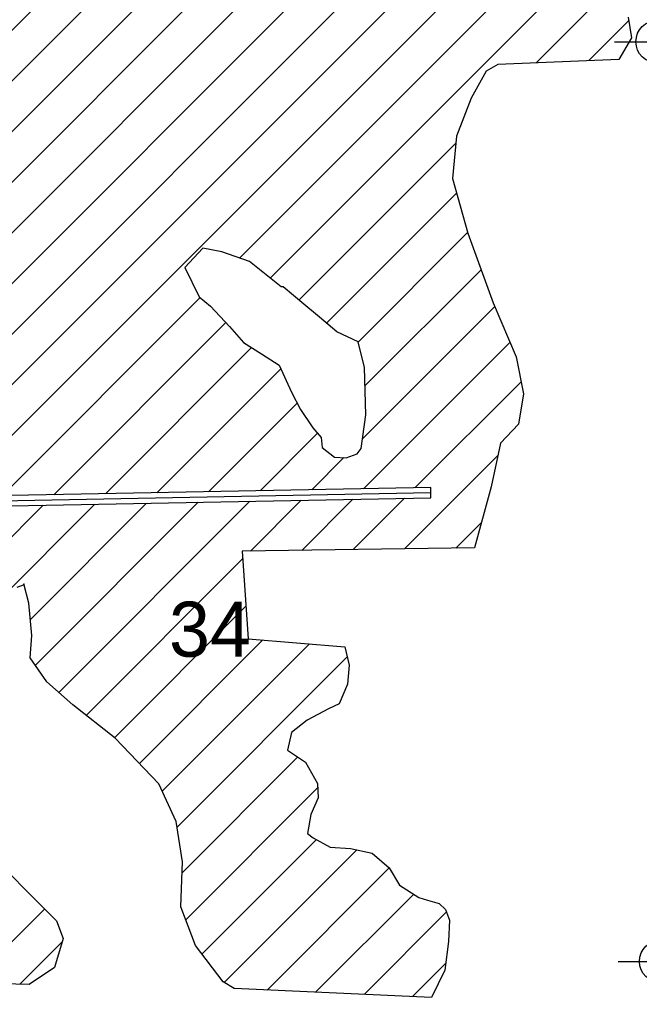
# Model space of a CAD drawing. Extents: x 192051 to 352051, y 710978 to 817615.
# Tile 19 of 85: x 270332 to 273940, y 726687 to 732417. Entities that reach past the tile are written whole.
import ezdxf
from ezdxf.enums import TextEntityAlignment as Align

# ---------------------------------------------------------------- set-up
doc = ezdxf.new("R2010")
doc.units = 0
doc.header["$LTSCALE"] = 800
doc.header["$PDMODE"] = 34
doc.header["$PDSIZE"] = 250
doc.linetypes.add('STREAM', pattern=[0])
doc.layers.get('0').update_dxf_attribs({"linetype": 'CONTINUOUS'})
for name, color, linetype in [('SEC', 2, 'CONTINUOUS'), ('TEXT', 7, 'CONTINUOUS'), ('TRUNKS', 5, 'STREAM'), ('WETDBA', 11, 'CONTINUOUS'), ('WETFILL', 12, 'CONTINUOUS')]:
    doc.layers.add(name, color=color, linetype=linetype)

# ---------------------------------------------------------------- blocks, each defined once
blk = doc.blocks.new('*X')
at = {"color": 0}
for p, q in [((267525.8, 729594.7), (282030.5, 744099.4)), ((267826.3, 729600.4), (273859.9, 735634)), ((268126.7, 729606.2), (273861.7, 735341.2)), ((268427.2, 729612), (273863.6, 735048.4)), ((268727.6, 729617.7), (273865.5, 734755.6)), ((269028.1, 729623.5), (273867.4, 734462.8)), ((269328.5, 729629.2), (273869.3, 734170)), ((269629, 729635), (273882.2, 733888.2)), ((269929.4, 729640.8), (273905.7, 733617)), ((271612.7, 731029.3), (273906.3, 733323)), ((271791.1, 730913.1), (273809, 732931)), ((273338.9, 732166.2), (273895.6, 732722.8)), ((273646.2, 732178.7), (273878.9, 732411.5)), ((271958.2, 730785.5), (272870.7, 731697.9)), ((272118.8, 730651.4), (272875.3, 731407.9)), ((272303.1, 730541), (272940.1, 731178)), ((272342.3, 730285.5), (273018.9, 730962.1)), ((270229.9, 729646.5), (271382.9, 730799.5)), ((272328.3, 729976.9), (273098.8, 730747.4)), ((270530.3, 729652.3), (271532.8, 730654.7)), ((272333, 729686.9), (273186.9, 730540.7)), ((270830.8, 729658.1), (271681.9, 730509.2)), ((271131.2, 729663.8), (271853.2, 730385.8)), ((272633.5, 729692.6), (273251.1, 730310.2)), ((271431.7, 729669.6), (271947.5, 730185.4)), ((271732.1, 729675.4), (272066.7, 730009.9)), ((272032.6, 729681.1), (272219.5, 729868.1)), ((272573, 729337.5), (273115.8, 729880.3)), ((270394.4, 728927), (271070.1, 729602.6)), ((270423, 728660.9), (271370.5, 729608.4)), ((270558.9, 728502.1), (271671, 729614.2)), ((271675.5, 729324), (271971.4, 729619.9)), ((271974.7, 729328.5), (272271.9, 729625.7)), ((272273.8, 729333), (272572.3, 729631.5)), ((268662.9, 727490.2), (270769.6, 729596.9)), ((268663.4, 727785.4), (270469.2, 729591.1)), ((272872.2, 729341.9), (273019.7, 729489.5)), ((270719.2, 728367.8), (271629.8, 729278.3)), ((270884, 728237.8), (271649.2, 729003)), ((271028.7, 728087.9), (271747.9, 728807)), ((271161.9, 727926.3), (272020, 728784.4)), ((271248.4, 727718.2), (272239.2, 728709)), ((271277, 727452.1), (271951, 728126.1)), ((271298.4, 727178.8), (272066.6, 727947)), ((271393.1, 726978.9), (272060.2, 727645.9)), ((271522.2, 726813.3), (272294.2, 727585.3)), ((271773, 726769.3), (272484.1, 727480.4)), ((272055.1, 726756.7), (272626, 727327.6)), ((270045.9, 726810.3), (270477.5, 727242)), ((272337.2, 726744.2), (272817.2, 727224.1)), ((270333.3, 726803), (270577.9, 727047.7)), ((272619.3, 726731.6), (272811.9, 726924.1))]:
    blk.add_line(p, q, dxfattribs=at)

msp = doc.modelspace()

# ---------------------------------------------------------------- linework, layer by layer
at = {"layer": 'SEC', "color": 0}
for p in [(274045.3, 732289), (274066.2, 726936.6)]:
    msp.add_point(p, dxfattribs=at)
at = {"layer": 'TRUNKS', "color": 0}
msp.add_lwpolyline([(258092.3, 729455.4), (263257.6, 729494.2), (266308.9, 729541.3), (272726.2, 729664.4)], dxfattribs=at)
at = {"layer": 'WETDBA', "color": 0}
for points in [[(273875.8, 732432.3), (273893.6, 732310.6), (273820.8, 732185.9), (273116.8, 732157.1), (273048.6, 732117.5), (272960.4, 731960.8), (272874.5, 731739.1), (272851.4, 731492.6), (272940.8, 731175.3), (273089.6, 730769), (273223.4, 730455), (273264.8, 730238.8), (273235.7, 730062.4), (273131.3, 729952.3), (273076.7, 729698.9), (272980, 729343.5), (271626.6, 729323.3), (271662.5, 728814.1), (272225.5, 728767.4), (272250.5, 728660.7), (272239.8, 728550), (272192.5, 728434.5), (272129.4, 728407), (272006, 728340.7), (271914, 728269.1), (271890.5, 728166.3), (271995.8, 728096.3), (272065, 727972.1), (272070.2, 727889.2), (272027.4, 727791.5), (272007.3, 727681.5), (272041.5, 727656.3), (272140.5, 727601.3), (272258.4, 727592.6), (272384, 727566.8), (272484.2, 727480.3), (272543.6, 727379.8), (272655.4, 727309), (272707.4, 727292.2), (272775.2, 727273.2), (272812.2, 727237.9), (272834.6, 727176.3), (272828.1, 727051.2), (272806.9, 726885.5), (272730.1, 726726.6), (271580.2, 726777.9), (271516.1, 726817), (271354.6, 727029.7), (271270.3, 727253.3), (271279.2, 727514.9), (271243.6, 727750.3), (271141.4, 727970.4), (270887.2, 728235.2), (270640.5, 728429.9), (270490.5, 728562.4), (270393.6, 728703.9), (270403, 728832.5), (270385.7, 729022.1), (270355.7, 729133.1), (270352.1, 729126), (270315.5, 729112.6)], [(260199.6, 729441.2), (263257.9, 729464.2), (266309.5, 729511.3), (272726.8, 729634.4), (272725.6, 729694.4), (266308.3, 729571.3), (260737.8, 729485.4)], [(270213.9, 727505.6), (270360.2, 727359.5), (270546.3, 727173.1), (270584.2, 727069.2), (270535.2, 726900.8), (270387.2, 726801.7), (268661.8, 726845.4)]]:
    msp.add_lwpolyline(points, dxfattribs=at)
msp.add_lwpolyline([(272320.7, 729921.8), (272347.7, 730116.8), (272338.9, 730393.5), (272302.7, 730542.5), (272179.4, 730601.2), (272078.5, 730684.8), (271986.8, 730761.9), (271865.2, 730862.1), (271854.5, 730862.9), (271669.6, 731009.2), (271508.4, 731066.1), (271399.2, 731086.8), (271294, 730974.6), (271376.5, 730804.6), (271443.4, 730750.5), (271554.1, 730631.8), (271634.3, 730539.1), (271740.3, 730472.6), (271843.6, 730406.9), (271915.4, 730249.8), (271966.2, 730148), (272038.4, 730042.4), (272087.4, 729986.3), (272093.4, 729926.9), (272164.5, 729870.7), (272233.8, 729867.4), (272296.9, 729889.8)], close=True, dxfattribs=at)

# ---------------------------------------------------------------- block references
at = {"layer": 'WETFILL', "color": 0}
msp.add_blockref('*X', (0, 0), dxfattribs=at)
msp.add_blockref('*X', (0, 0), dxfattribs=at)
msp.add_blockref('*X', (0, 0), dxfattribs=at)
msp.add_blockref('*X', (0, 0), dxfattribs=at)
msp.add_blockref('*X', (0, 0), dxfattribs=at)
msp.add_blockref('*X', (0, 0), dxfattribs=at)
msp.add_blockref('*X', (0, 0), dxfattribs=at)
msp.add_blockref('*X', (0, 0), dxfattribs=at)
msp.add_blockref('*X', (0, 0), dxfattribs=at)
msp.add_blockref('*X', (0, 0), dxfattribs=at)
msp.add_blockref('*X', (0, 0), dxfattribs=at)
msp.add_blockref('*X', (0, 0), dxfattribs=at)
msp.add_blockref('*X', (0, 0), dxfattribs=at)
msp.add_blockref('*X', (0, 0), dxfattribs=at)
msp.add_blockref('*X', (0, 0), dxfattribs=at)
msp.add_blockref('*X', (0, 0), dxfattribs=at)
msp.add_blockref('*X', (0, 0), dxfattribs=at)
msp.add_blockref('*X', (0, 0), dxfattribs=at)
msp.add_blockref('*X', (0, 0), dxfattribs=at)
msp.add_blockref('*X', (0, 0), dxfattribs=at)
msp.add_blockref('*X', (0, 0), dxfattribs=at)
msp.add_blockref('*X', (0, 0), dxfattribs=at)
msp.add_blockref('*X', (0, 0), dxfattribs=at)
msp.add_blockref('*X', (0, 0), dxfattribs=at)
msp.add_blockref('*X', (0, 0), dxfattribs=at)
msp.add_blockref('*X', (0, 0), dxfattribs=at)
msp.add_blockref('*X', (0, 0), dxfattribs=at)
msp.add_blockref('*X', (0, 0), dxfattribs=at)
msp.add_blockref('*X', (0, 0), dxfattribs=at)
msp.add_blockref('*X', (0, 0), dxfattribs=at)
msp.add_blockref('*X', (0, 0), dxfattribs=at)
msp.add_blockref('*X', (0, 0), dxfattribs=at)
msp.add_blockref('*X', (0, 0), dxfattribs=at)
msp.add_blockref('*X', (0, 0), dxfattribs=at)
msp.add_blockref('*X', (0, 0), dxfattribs=at)
msp.add_blockref('*X', (0, 0), dxfattribs=at)
msp.add_blockref('*X', (0, 0), dxfattribs=at)
msp.add_blockref('*X', (0, 0), dxfattribs=at)
msp.add_blockref('*X', (0, 0), dxfattribs=at)
msp.add_blockref('*X', (0, 0), dxfattribs=at)
msp.add_blockref('*X', (0, 0), dxfattribs=at)
msp.add_blockref('*X', (0, 0), dxfattribs=at)
msp.add_blockref('*X', (0, 0), dxfattribs=at)
msp.add_blockref('*X', (0, 0), dxfattribs=at)
msp.add_blockref('*X', (0, 0), dxfattribs=at)
msp.add_blockref('*X', (0, 0), dxfattribs=at)
msp.add_blockref('*X', (0, 0), dxfattribs=at)
msp.add_blockref('*X', (0, 0), dxfattribs=at)
msp.add_blockref('*X', (0, 0), dxfattribs=at)
msp.add_blockref('*X', (0, 0), dxfattribs=at)
msp.add_blockref('*X', (0, 0), dxfattribs=at)
msp.add_blockref('*X', (0, 0), dxfattribs=at)
msp.add_blockref('*X', (0, 0), dxfattribs=at)
msp.add_blockref('*X', (0, 0), dxfattribs=at)
msp.add_blockref('*X', (0, 0), dxfattribs=at)
msp.add_blockref('*X', (0, 0), dxfattribs=at)
msp.add_blockref('*X', (0, 0), dxfattribs=at)
msp.add_blockref('*X', (0, 0), dxfattribs=at)
msp.add_blockref('*X', (0, 0), dxfattribs=at)
msp.add_blockref('*X', (0, 0), dxfattribs=at)
msp.add_blockref('*X', (0, 0), dxfattribs=at)
msp.add_blockref('*X', (0, 0), dxfattribs=at)
msp.add_blockref('*X', (0, 0), dxfattribs=at)
msp.add_blockref('*X', (0, 0), dxfattribs=at)
msp.add_blockref('*X', (0, 0), dxfattribs=at)
msp.add_blockref('*X', (0, 0), dxfattribs=at)
msp.add_blockref('*X', (0, 0), dxfattribs=at)
msp.add_blockref('*X', (0, 0), dxfattribs=at)
msp.add_blockref('*X', (0, 0), dxfattribs=at)
msp.add_blockref('*X', (0, 0), dxfattribs=at)
msp.add_blockref('*X', (0, 0), dxfattribs=at)
msp.add_blockref('*X', (0, 0), dxfattribs=at)
msp.add_blockref('*X', (0, 0), dxfattribs=at)
msp.add_blockref('*X', (0, 0), dxfattribs=at)
msp.add_blockref('*X', (0, 0), dxfattribs=at)
msp.add_blockref('*X', (0, 0), dxfattribs=at)
msp.add_blockref('*X', (0, 0), dxfattribs=at)
msp.add_blockref('*X', (0, 0), dxfattribs=at)
msp.add_blockref('*X', (0, 0), dxfattribs=at)
msp.add_blockref('*X', (0, 0), dxfattribs=at)
msp.add_blockref('*X', (0, 0), dxfattribs=at)
msp.add_blockref('*X', (0, 0), dxfattribs=at)
msp.add_blockref('*X', (0, 0), dxfattribs=at)
msp.add_blockref('*X', (0, 0), dxfattribs=at)
msp.add_blockref('*X', (0, 0), dxfattribs=at)
msp.add_blockref('*X', (0, 0), dxfattribs=at)
msp.add_blockref('*X', (0, 0), dxfattribs=at)
msp.add_blockref('*X', (0, 0), dxfattribs=at)
msp.add_blockref('*X', (0, 0), dxfattribs=at)
msp.add_blockref('*X', (0, 0), dxfattribs=at)
msp.add_blockref('*X', (0, 0), dxfattribs=at)
msp.add_blockref('*X', (0, 0), dxfattribs=at)
msp.add_blockref('*X', (0, 0), dxfattribs=at)
msp.add_blockref('*X', (0, 0), dxfattribs=at)
msp.add_blockref('*X', (0, 0), dxfattribs=at)
msp.add_blockref('*X', (0, 0), dxfattribs=at)
msp.add_blockref('*X', (0, 0), dxfattribs=at)
msp.add_blockref('*X', (0, 0), dxfattribs=at)
msp.add_blockref('*X', (0, 0), dxfattribs=at)
msp.add_blockref('*X', (0, 0), dxfattribs=at)

# ---------------------------------------------------------------- texts
at = {"layer": 'TEXT', "color": 0}
msp.add_text('34', height=320, dxfattribs=at).set_placement((271439.4, 728709.6), align=Align.CENTER)

doc.saveas('drawing.dxf')
